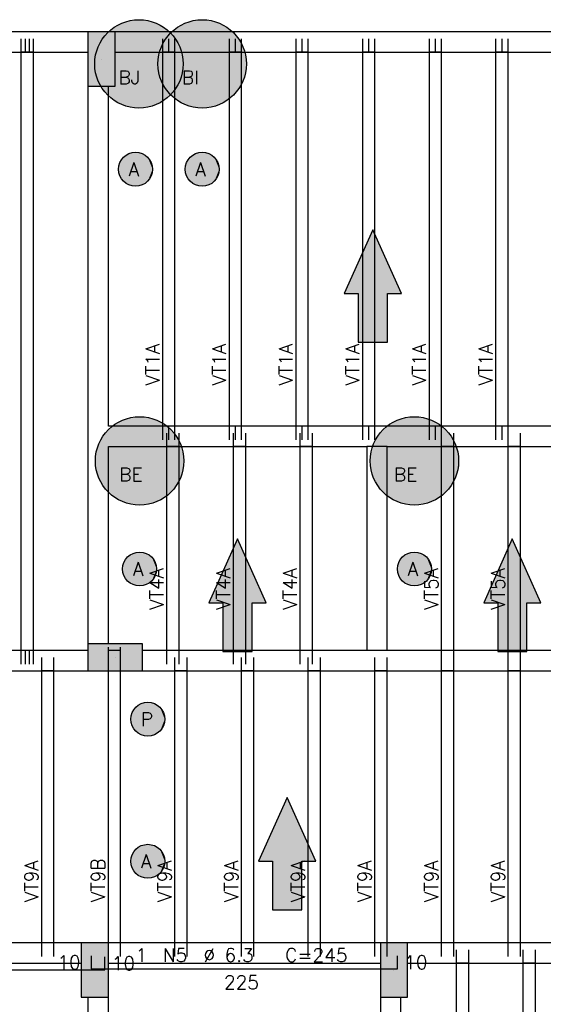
# Model space of a CAD drawing. Extents: x 0 to 119, y 0 to 84.
# Tile 16 of 21: x 18.87 to 26.57, y 62.29 to 76.77. Entities that reach past the tile are written whole.
import ezdxf

# ---------------------------------------------------------------- set-up
doc = ezdxf.new("R2010")
doc.units = 0
doc.header["$MEASUREMENT"] = 0
for name, color, linetype in [('1', 1, 'CONTINUOUS'), ('2', 2, 'CONTINUOUS'), ('6', 6, 'CONTINUOUS'), ('9', 9, 'CONTINUOUS')]:
    doc.layers.add(name, color=color, linetype=linetype)
doc.styles.get("Standard").update_dxf_attribs({"font": 'ROMANS.SHX'})

msp = doc.modelspace()

# ---------------------------------------------------------------- linework, layer by layer
at = {"layer": '1', "linetype": 'Continuous'}
for p, q in [((18.89187, 76.29299), (18.89187, 76.49299)), ((18.95187, 76.29299), (18.95187, 76.49299)), ((19.01187, 76.29299), (19.01187, 76.49299)), ((19.07187, 76.29299), (19.07187, 76.49299)), ((20.97187, 76.29299), (20.97187, 76.49299)), ((21.06187, 76.29299), (21.06187, 76.49299)), ((21.15187, 76.29299), (21.15187, 76.49299)), ((21.95187, 76.29299), (21.95187, 76.49299)), ((22.04187, 76.29299), (22.04187, 76.49299)), ((22.13187, 76.29299), (22.13187, 76.49299)), ((22.93187, 76.29299), (22.93187, 76.49299)), ((23.02187, 76.29299), (23.02187, 76.49299)), ((23.11187, 76.29299), (23.11187, 76.49299)), ((23.91187, 76.29299), (23.91187, 76.49299)), ((24.00187, 76.29299), (24.00187, 76.49299)), ((24.09187, 76.29299), (24.09187, 76.49299)), ((24.89187, 76.29299), (24.89187, 76.49299)), ((24.98187, 76.29299), (24.98187, 76.49299)), ((25.07187, 76.29299), (25.07187, 76.49299)), ((25.87187, 76.29299), (25.87187, 76.49299)), ((25.96187, 76.29299), (25.96187, 76.49299)), ((26.05187, 76.29299), (26.05187, 76.49299)), ((18.89187, 67.49299), (18.89187, 76.29299)), ((19.07187, 76.29299), (18.89187, 76.29299)), ((19.07187, 67.49299), (19.07187, 76.29299)), ((20.07187, 76.19299), (20.07187, 76.19299)), ((20.97187, 70.79299), (20.97187, 76.29299)), ((21.15187, 76.29299), (20.97187, 76.29299)), ((21.15187, 70.79299), (21.15187, 76.29299)), ((21.95187, 70.79299), (21.95187, 76.29299)), ((22.13187, 76.29299), (21.95187, 76.29299)), ((22.13187, 70.79299), (22.13187, 76.29299)), ((22.93187, 70.79299), (22.93187, 76.29299)), ((23.11187, 76.29299), (22.93187, 76.29299)), ((23.11187, 70.79299), (23.11187, 76.29299)), ((23.91187, 70.79299), (23.91187, 76.29299)), ((24.09187, 76.29299), (23.91187, 76.29299)), ((24.09187, 70.79299), (24.09187, 76.29299)), ((24.89187, 70.79299), (24.89187, 76.29299)), ((25.07187, 76.29299), (24.89187, 76.29299)), ((25.07187, 70.79299), (25.07187, 76.29299)), ((25.87187, 70.79299), (25.87187, 76.29299)), ((26.05187, 76.29299), (25.87187, 76.29299)), ((26.05187, 70.79299), (26.05187, 76.29299)), ((21.15187, 70.79299), (20.97187, 70.79299)), ((20.97187, 70.59299), (20.97187, 70.79299)), ((21.03187, 70.49299), (21.03187, 70.69299)), ((21.06187, 70.59299), (21.06187, 70.79299)), ((21.15187, 70.59299), (21.15187, 70.79299)), ((21.21187, 70.49299), (21.21187, 70.69299)), ((22.13187, 70.79299), (21.95187, 70.79299)), ((21.95187, 70.59299), (21.95187, 70.79299)), ((22.01187, 70.49299), (22.01187, 70.69299)), ((22.04187, 70.59299), (22.04187, 70.79299)), ((22.13187, 70.59299), (22.13187, 70.79299)), ((22.19187, 70.49299), (22.19187, 70.69299)), ((23.11187, 70.79299), (22.93187, 70.79299)), ((22.93187, 70.59299), (22.93187, 70.79299)), ((22.99187, 70.49299), (22.99187, 70.69299)), ((23.02187, 70.59299), (23.02187, 70.79299)), ((23.11187, 70.59299), (23.11187, 70.79299)), ((23.17187, 70.49299), (23.17187, 70.69299)), ((24.09187, 70.79299), (23.91187, 70.79299)), ((23.91187, 70.59299), (23.91187, 70.79299)), ((24.00187, 70.59299), (24.00187, 70.79299)), ((24.09187, 70.59299), (24.09187, 70.79299)), ((25.07187, 70.79299), (24.89187, 70.79299)), ((24.89187, 70.59299), (24.89187, 70.79299)), ((24.98187, 70.59299), (24.98187, 70.79299)), ((25.07187, 70.59299), (25.07187, 70.79299)), ((25.07187, 70.49299), (25.07187, 70.69299)), ((25.25187, 70.49299), (25.25187, 70.69299)), ((26.05187, 70.79299), (25.87187, 70.79299)), ((25.87187, 70.59299), (25.87187, 70.79299)), ((25.96187, 70.59299), (25.96187, 70.79299)), ((26.05187, 70.59299), (26.05187, 70.79299)), ((26.05187, 70.49299), (26.05187, 70.69299)), ((26.23187, 70.49299), (26.23187, 70.69299)), ((21.03187, 67.49299), (21.03187, 70.49299)), ((21.21187, 70.49299), (21.03187, 70.49299)), ((21.21187, 67.49299), (21.21187, 70.49299)), ((22.01187, 67.49299), (22.01187, 70.49299)), ((22.19187, 70.49299), (22.01187, 70.49299)), ((22.19187, 67.49299), (22.19187, 70.49299)), ((22.99187, 67.49299), (22.99187, 70.49299)), ((23.17187, 70.49299), (22.99187, 70.49299)), ((23.17187, 67.49299), (23.17187, 70.49299)), ((25.07187, 67.49299), (25.07187, 70.49299)), ((25.25187, 70.49299), (25.07187, 70.49299)), ((25.25187, 67.49299), (25.25187, 70.49299)), ((26.05187, 67.49299), (26.05187, 70.49299)), ((26.23187, 70.49299), (26.05187, 70.49299)), ((26.23187, 67.49299), (26.23187, 70.49299)), ((19.07187, 67.49299), (18.89187, 67.49299)), ((18.89187, 67.29299), (18.89187, 67.49299)), ((18.95187, 67.29299), (18.95187, 67.49299)), ((19.01187, 67.29299), (19.01187, 67.49299)), ((19.07187, 67.29299), (19.07187, 67.49299)), ((20.17187, 67.49299), (20.17187, 67.54299)), ((20.17187, 63.19299), (20.17187, 67.49299)), ((20.35187, 67.49299), (20.17187, 67.49299)), ((20.35187, 67.49299), (20.35187, 67.54299)), ((20.35187, 63.19299), (20.35187, 67.49299)), ((21.21187, 67.49299), (21.03187, 67.49299)), ((21.03187, 67.29299), (21.03187, 67.49299)), ((21.21187, 67.29299), (21.21187, 67.49299)), ((22.19187, 67.49299), (22.01187, 67.49299)), ((22.01187, 67.29299), (22.01187, 67.49299)), ((22.19187, 67.29299), (22.19187, 67.49299)), ((23.17187, 67.49299), (22.99187, 67.49299)), ((22.99187, 67.29299), (22.99187, 67.49299)), ((23.17187, 67.29299), (23.17187, 67.49299)), ((25.25187, 67.49299), (25.07187, 67.49299)), ((25.07187, 67.29299), (25.07187, 67.49299)), ((25.25187, 67.29299), (25.25187, 67.49299)), ((26.23187, 67.49299), (26.05187, 67.49299)), ((26.05187, 67.29299), (26.05187, 67.49299)), ((26.23187, 67.29299), (26.23187, 67.49299)), ((19.19187, 67.19299), (19.19187, 67.39299)), ((19.37187, 67.19299), (19.37187, 67.39299)), ((20.27187, 67.39299), (20.27187, 67.39299)), ((21.15187, 67.19299), (21.15187, 67.39299)), ((21.33187, 67.19299), (21.33187, 67.39299)), ((22.13187, 67.19299), (22.13187, 67.39299)), ((22.31187, 67.19299), (22.31187, 67.39299)), ((23.11187, 67.19299), (23.11187, 67.39299)), ((23.29187, 67.19299), (23.29187, 67.39299)), ((24.09187, 67.19299), (24.09187, 67.39299)), ((24.27187, 67.19299), (24.27187, 67.39299)), ((25.07187, 67.19299), (25.07187, 67.39299)), ((25.25187, 67.19299), (25.25187, 67.39299)), ((26.05187, 67.19299), (26.05187, 67.39299)), ((26.23187, 67.19299), (26.23187, 67.39299)), ((19.19187, 63.19299), (19.19187, 67.19299)), ((19.37187, 67.19299), (19.19187, 67.19299)), ((19.37187, 63.19299), (19.37187, 67.19299)), ((21.15187, 63.19299), (21.15187, 67.19299)), ((21.33187, 67.19299), (21.15187, 67.19299)), ((21.33187, 63.19299), (21.33187, 67.19299)), ((22.13187, 63.19299), (22.13187, 67.19299)), ((22.31187, 67.19299), (22.13187, 67.19299)), ((22.31187, 63.19299), (22.31187, 67.19299)), ((23.11187, 63.19299), (23.11187, 67.19299)), ((23.29187, 67.19299), (23.11187, 67.19299)), ((23.29187, 63.19299), (23.29187, 67.19299)), ((24.09187, 63.19299), (24.09187, 67.19299)), ((24.27187, 67.19299), (24.09187, 67.19299)), ((24.27187, 63.19299), (24.27187, 67.19299)), ((25.07187, 63.19299), (25.07187, 67.19299)), ((25.25187, 67.19299), (25.07187, 67.19299)), ((25.25187, 63.19299), (25.25187, 67.19299)), ((26.05187, 63.19299), (26.05187, 67.19299)), ((26.23187, 67.19299), (26.05187, 67.19299)), ((26.23187, 63.19299), (26.23187, 67.19299)), ((19.37187, 63.19299), (19.19187, 63.19299)), ((19.19187, 62.99299), (19.19187, 63.19299)), ((19.37187, 62.99299), (19.37187, 63.19299)), ((20.35187, 63.19299), (20.17187, 63.19299)), ((20.17187, 62.99299), (20.17187, 63.19299)), ((20.35187, 62.99299), (20.35187, 63.19299)), ((21.33187, 63.19299), (21.15187, 63.19299)), ((21.15187, 62.99299), (21.15187, 63.19299)), ((21.33187, 62.99299), (21.33187, 63.19299)), ((22.31187, 63.19299), (22.13187, 63.19299)), ((22.13187, 62.99299), (22.13187, 63.19299)), ((22.31187, 62.99299), (22.31187, 63.19299)), ((23.29187, 63.19299), (23.11187, 63.19299)), ((23.11187, 62.99299), (23.11187, 63.19299)), ((23.29187, 62.99299), (23.29187, 63.19299)), ((24.27187, 63.19299), (24.09187, 63.19299)), ((24.09187, 62.99299), (24.09187, 63.19299)), ((24.27187, 62.99299), (24.27187, 63.19299)), ((25.25187, 63.19299), (25.07187, 63.19299)), ((25.07187, 62.99299), (25.07187, 63.19299)), ((25.25187, 62.99299), (25.25187, 63.19299)), ((26.23187, 63.19299), (26.05187, 63.19299)), ((26.05187, 62.99299), (26.05187, 63.19299)), ((26.23187, 62.99299), (26.23187, 63.19299)), ((25.29187, 62.89299), (25.29187, 63.09299)), ((25.47187, 62.89299), (25.47187, 63.09299)), ((26.27187, 62.89299), (26.27187, 63.09299)), ((26.45187, 62.89299), (26.45187, 63.09299)), ((25.29187, 60.69299), (25.29187, 62.89299)), ((25.47187, 62.89299), (25.29187, 62.89299)), ((25.47187, 60.69299), (25.47187, 62.89299)), ((26.27187, 60.69299), (26.27187, 62.89299)), ((26.45187, 62.89299), (26.27187, 62.89299)), ((26.45187, 60.69299), (26.45187, 62.89299)), ((19.97187, 62.79299), (19.97187, 62.79299)), ((24.37187, 62.79299), (24.37187, 62.79299))]:
    msp.add_line(p, q, dxfattribs=at)
for points in [[(19.87187, 76.59299), (10.07187, 76.59299)], [(27.90187, 76.59299), (20.27187, 76.59299)], [(10.07187, 76.29299), (19.87187, 76.29299)], [(20.27187, 76.29299), (27.90187, 76.29299)], [(19.87187, 75.79299), (19.87187, 70.64299)], [(20.17187, 70.79299), (20.17187, 75.79299)], [(24.12187, 70.79299), (20.17187, 70.79299)], [(27.90187, 70.79299), (24.12187, 70.79299)], [(19.87187, 70.64299), (19.87187, 67.59299)], [(20.17187, 67.59299), (20.17187, 70.49299)], [(20.17187, 70.49299), (23.97187, 70.49299)], [(23.97187, 70.49299), (23.97187, 67.49299)], [(24.27187, 70.49299), (23.97187, 70.49299)], [(24.27187, 70.49299), (27.90187, 70.49299)], [(24.27187, 67.49299), (24.27187, 70.49299)], [(19.87187, 67.49299), (10.07187, 67.49299)], [(23.97187, 67.49299), (20.67187, 67.49299)], [(24.27187, 67.49299), (23.97187, 67.49299)], [(27.90187, 67.49299), (24.27187, 67.49299)], [(10.07187, 67.19299), (19.87187, 67.19299)], [(20.67187, 67.19299), (24.12187, 67.19299)], [(24.12187, 67.19299), (27.90187, 67.19299)], [(19.77187, 63.19299), (14.72187, 63.19299)], [(24.17187, 63.19299), (20.17187, 63.19299)], [(31.32187, 63.19299), (24.57187, 63.19299)], [(14.87187, 62.89299), (19.77187, 62.89299)], [(20.17187, 62.89299), (24.17187, 62.89299)], [(24.57187, 62.89299), (31.17187, 62.89299)], [(19.87187, 62.39299), (19.87187, 54.19299)], [(20.17187, 54.19299), (20.17187, 62.39299)], [(24.17187, 62.39299), (24.17187, 60.54299)], [(24.47187, 60.69299), (24.47187, 62.39299)]]:
    msp.add_lwpolyline(points, dxfattribs=at)
at = {"layer": '2', "linetype": 'Continuous'}
for points in [[(20.27187, 76.59299), (19.87187, 76.59299), (19.87187, 75.79299), (20.27187, 75.79299), (20.27187, 76.59299)], [(19.87187, 67.59299), (19.87187, 67.19299), (20.67187, 67.19299), (20.67187, 67.59299), (19.87187, 67.59299)], [(19.77187, 62.39299), (20.17187, 62.39299), (20.17187, 63.19299), (19.77187, 63.19299), (19.77187, 62.39299)], [(24.17187, 62.39299), (24.57187, 62.39299), (24.57187, 63.19299), (24.17187, 63.19299), (24.17187, 62.39299)]]:
    msp.add_lwpolyline(points, dxfattribs=at)
at = {"layer": '6', "linetype": 'Continuous'}
for p, q in [((19.92187, 63.00299), (19.92187, 62.81299)), ((24.42187, 62.81299), (24.42187, 63.00299)), ((20.12187, 62.79699), (20.12187, 62.98699)), ((14.62187, 62.79699), (20.12187, 62.79699)), ((19.92187, 62.81299), (24.42187, 62.81299))]:
    msp.add_line(p, q, dxfattribs=at)
for points in [[(24.277148, 72.031057), (24.277148, 72.74299), (24.482955, 72.74299), (24.06187, 73.684248), (23.640785, 72.74299), (23.846592, 72.74299), (23.846592, 72.031057), (24.277148, 72.031057)], [(22.287148, 67.481057), (22.287148, 68.19299), (22.492955, 68.19299), (22.07187, 69.134248), (21.650785, 68.19299), (21.856592, 68.19299), (21.856592, 67.481057), (22.287148, 67.481057)], [(26.327148, 67.481057), (26.327148, 68.19299), (26.532955, 68.19299), (26.11187, 69.134248), (25.690785, 68.19299), (25.896592, 68.19299), (25.896592, 67.481057), (26.327148, 67.481057)], [(23.017148, 63.681057), (23.017148, 64.39299), (23.222955, 64.39299), (22.80187, 65.334248), (22.380785, 64.39299), (22.586592, 64.39299), (22.586592, 63.681057), (23.017148, 63.681057)]]:
    msp.add_lwpolyline(points, dxfattribs=at)
for centre, radius in [((20.62187, 76.12299), 0.65), ((21.55187, 76.12299), 0.65), ((20.57187, 74.57299), 0.25), ((21.55187, 74.57299), 0.25), ((20.63187, 70.28299), 0.65), ((24.67187, 70.28299), 0.65), ((20.63187, 68.69299), 0.25), ((24.67187, 68.69299), 0.25), ((20.75187, 66.48299), 0.25), ((20.75187, 64.39299), 0.25)]:
    msp.add_circle(centre, radius, dxfattribs=at)
at = {"layer": '9', "linetype": 'Continuous'}
for points in [[(21.27187, 76.12299), (20.577512, 76.771475), (20.489624, 76.759395)], [(21.27187, 76.12299), (20.666228, 76.771475), (20.577512, 76.771475)], [(21.27187, 76.12299), (20.754116, 76.759395), (20.666228, 76.771475)], [(22.20187, 76.12299), (21.507512, 76.771475), (21.419624, 76.759395)], [(22.20187, 76.12299), (21.596228, 76.771475), (21.507512, 76.771475)], [(22.20187, 76.12299), (21.684116, 76.759395), (21.596228, 76.771475)], [(21.27187, 76.12299), (20.247028, 76.65402), (20.17821, 76.598033)], [(21.27187, 76.12299), (20.322828, 76.700115), (20.247028, 76.65402)], [(21.27187, 76.12299), (20.404198, 76.73546), (20.322828, 76.700115)], [(21.27187, 76.12299), (20.489624, 76.759395), (20.404198, 76.73546)], [(21.27187, 76.12299), (20.839542, 76.73546), (20.754116, 76.759395)], [(21.27187, 76.12299), (20.920912, 76.700115), (20.839542, 76.73546)], [(21.27187, 76.12299), (20.996712, 76.65402), (20.920912, 76.700115)], [(21.27187, 76.12299), (21.06553, 76.598033), (20.996712, 76.65402)], [(22.20187, 76.12299), (21.177028, 76.65402), (21.10821, 76.598033)], [(22.20187, 76.12299), (21.252828, 76.700115), (21.177028, 76.65402)], [(22.20187, 76.12299), (21.334198, 76.73546), (21.252828, 76.700115)], [(22.20187, 76.12299), (21.419624, 76.759395), (21.334198, 76.73546)], [(22.20187, 76.12299), (21.769542, 76.73546), (21.684116, 76.759395)], [(22.20187, 76.12299), (21.850912, 76.700115), (21.769542, 76.73546)], [(22.20187, 76.12299), (21.926712, 76.65402), (21.850912, 76.700115)], [(22.20187, 76.12299), (21.99553, 76.598033), (21.926712, 76.65402)], [(20.27187, 76.59299), (19.87187, 76.59299), (19.87187, 75.79299)], [(20.27187, 76.59299), (19.87187, 75.79299), (20.27187, 75.79299)], [(21.27187, 76.12299), (20.117658, 76.533197), (20.066497, 76.46072)], [(21.27187, 76.12299), (20.17821, 76.598033), (20.117658, 76.533197)], [(20.27187, 76.59299), (20.27187, 75.79299), (20.27187, 76.59299)], [(22.20187, 76.12299), (21.047658, 76.533197), (20.996497, 76.46072)], [(22.20187, 76.12299), (21.10821, 76.598033), (21.047658, 76.533197)], [(21.27187, 76.12299), (21.126082, 76.533197), (21.06553, 76.598033)], [(21.27187, 76.12299), (21.177243, 76.46072), (21.126082, 76.533197)], [(22.20187, 76.12299), (22.056082, 76.533197), (21.99553, 76.598033)], [(22.20187, 76.12299), (22.107243, 76.46072), (22.056082, 76.533197)], [(21.27187, 76.12299), (20.025683, 76.381951), (19.995974, 76.298358)], [(21.27187, 76.12299), (20.066497, 76.46072), (20.025683, 76.381951)], [(22.20187, 76.12299), (20.955683, 76.381951), (20.925974, 76.298358)], [(22.20187, 76.12299), (20.996497, 76.46072), (20.955683, 76.381951)], [(21.27187, 76.12299), (21.218057, 76.381951), (21.177243, 76.46072)], [(21.27187, 76.12299), (21.247766, 76.298358), (21.218057, 76.381951)], [(22.20187, 76.12299), (22.148057, 76.381951), (22.107243, 76.46072)], [(22.20187, 76.12299), (22.177766, 76.298358), (22.148057, 76.381951)], [(21.27187, 76.12299), (19.977924, 76.211498), (19.97187, 76.12299)], [(21.27187, 76.12299), (19.995974, 76.298358), (19.977924, 76.211498)], [(22.20187, 76.12299), (20.907924, 76.211498), (20.90187, 76.12299)], [(22.20187, 76.12299), (20.925974, 76.298358), (20.907924, 76.211498)], [(21.27187, 76.12299), (21.265816, 76.211498), (21.247766, 76.298358)], [(22.20187, 76.12299), (22.195816, 76.211498), (22.177766, 76.298358)], [(21.27187, 76.12299), (19.97187, 76.12299), (19.977924, 76.034482)], [(21.27187, 76.12299), (19.977924, 76.034482), (19.995974, 75.947622)], [(21.27187, 76.12299), (19.995974, 75.947622), (20.025683, 75.864029)], [(21.27187, 76.12299), (20.025683, 75.864029), (20.066497, 75.78526)], [(21.27187, 76.12299), (20.066497, 75.78526), (20.117658, 75.712783)], [(21.27187, 76.12299), (20.117658, 75.712783), (20.17821, 75.647947)], [(21.27187, 76.12299), (20.17821, 75.647947), (20.247028, 75.59196)], [(21.27187, 76.12299), (20.247028, 75.59196), (20.322828, 75.545865)], [(21.27187, 76.12299), (20.322828, 75.545865), (20.404198, 75.51052)], [(21.27187, 76.12299), (20.404198, 75.51052), (20.489624, 75.486585)], [(21.27187, 76.12299), (20.489624, 75.486585), (20.577512, 75.474505)], [(21.27187, 76.12299), (20.577512, 75.474505), (20.666228, 75.474505)], [(21.27187, 76.12299), (20.666228, 75.474505), (20.754116, 75.486585)], [(21.27187, 76.12299), (20.754116, 75.486585), (20.839542, 75.51052)], [(21.27187, 76.12299), (20.839542, 75.51052), (20.920912, 75.545865)], [(22.20187, 76.12299), (20.90187, 76.12299), (20.907924, 76.034482)], [(22.20187, 76.12299), (20.907924, 76.034482), (20.925974, 75.947622)], [(21.27187, 76.12299), (20.920912, 75.545865), (20.996712, 75.59196)], [(22.20187, 76.12299), (20.925974, 75.947622), (20.955683, 75.864029)], [(22.20187, 76.12299), (20.955683, 75.864029), (20.996497, 75.78526)], [(22.20187, 76.12299), (20.996497, 75.78526), (21.047658, 75.712783)], [(21.27187, 76.12299), (20.996712, 75.59196), (21.06553, 75.647947)], [(22.20187, 76.12299), (21.047658, 75.712783), (21.10821, 75.647947)], [(21.27187, 76.12299), (21.06553, 75.647947), (21.126082, 75.712783)], [(22.20187, 76.12299), (21.10821, 75.647947), (21.177028, 75.59196)], [(21.27187, 76.12299), (21.126082, 75.712783), (21.177243, 75.78526)], [(22.20187, 76.12299), (21.177028, 75.59196), (21.252828, 75.545865)], [(21.27187, 76.12299), (21.177243, 75.78526), (21.218057, 75.864029)], [(21.27187, 76.12299), (21.218057, 75.864029), (21.247766, 75.947622)], [(21.27187, 76.12299), (21.247766, 75.947622), (21.265816, 76.034482)], [(22.20187, 76.12299), (21.252828, 75.545865), (21.334198, 75.51052)], [(21.27187, 76.12299), (21.265816, 76.034482), (21.27187, 76.12299)], [(22.20187, 76.12299), (21.334198, 75.51052), (21.419624, 75.486585)], [(22.20187, 76.12299), (21.419624, 75.486585), (21.507512, 75.474505)], [(22.20187, 76.12299), (21.507512, 75.474505), (21.596228, 75.474505)], [(22.20187, 76.12299), (21.596228, 75.474505), (21.684116, 75.486585)], [(22.20187, 76.12299), (21.684116, 75.486585), (21.769542, 75.51052)], [(22.20187, 76.12299), (21.769542, 75.51052), (21.850912, 75.545865)], [(22.20187, 76.12299), (21.850912, 75.545865), (21.926712, 75.59196)], [(22.20187, 76.12299), (21.926712, 75.59196), (21.99553, 75.647947)], [(22.20187, 76.12299), (21.99553, 75.647947), (22.056082, 75.712783)], [(22.20187, 76.12299), (22.056082, 75.712783), (22.107243, 75.78526)], [(22.20187, 76.12299), (22.107243, 75.78526), (22.148057, 75.864029)], [(22.20187, 76.12299), (22.148057, 75.864029), (22.177766, 75.947622)], [(22.20187, 76.12299), (22.177766, 75.947622), (22.195816, 76.034482)], [(22.20187, 76.12299), (22.195816, 76.034482), (22.20187, 76.12299)], [(20.82187, 74.57299), (20.412514, 74.765618), (20.369616, 74.719936)], [(20.82187, 74.57299), (20.465425, 74.799197), (20.412514, 74.765618)], [(20.82187, 74.57299), (20.525025, 74.818562), (20.465425, 74.799197)], [(20.82187, 74.57299), (20.587568, 74.822497), (20.525025, 74.818562)], [(20.82187, 74.57299), (20.649124, 74.810754), (20.587568, 74.822497)], [(20.82187, 74.57299), (20.705827, 74.784072), (20.649124, 74.810754)], [(20.82187, 74.57299), (20.754112, 74.744127), (20.705827, 74.784072)], [(20.82187, 74.57299), (20.790947, 74.693428), (20.754112, 74.744127)], [(21.80187, 74.57299), (21.392514, 74.765618), (21.349616, 74.719936)], [(21.80187, 74.57299), (21.445425, 74.799197), (21.392514, 74.765618)], [(21.80187, 74.57299), (21.505025, 74.818562), (21.445425, 74.799197)], [(21.80187, 74.57299), (21.567568, 74.822497), (21.505025, 74.818562)], [(21.80187, 74.57299), (21.629124, 74.810754), (21.567568, 74.822497)], [(21.80187, 74.57299), (21.685827, 74.784072), (21.629124, 74.810754)], [(21.80187, 74.57299), (21.734112, 74.744127), (21.685827, 74.784072)], [(21.80187, 74.57299), (21.770947, 74.693428), (21.734112, 74.744127)], [(20.82187, 74.57299), (20.339426, 74.665021), (20.323841, 74.604323)], [(20.82187, 74.57299), (20.323841, 74.604323), (20.323841, 74.541657)], [(20.82187, 74.57299), (20.369616, 74.719936), (20.339426, 74.665021)], [(20.82187, 74.57299), (20.814016, 74.635162), (20.790947, 74.693428)], [(21.80187, 74.57299), (21.319426, 74.665021), (21.303841, 74.604323)], [(21.80187, 74.57299), (21.303841, 74.604323), (21.303841, 74.541657)], [(21.80187, 74.57299), (21.349616, 74.719936), (21.319426, 74.665021)], [(21.80187, 74.57299), (21.794016, 74.635162), (21.770947, 74.693428)], [(20.82187, 74.57299), (20.323841, 74.541657), (20.339426, 74.480959)], [(20.82187, 74.57299), (20.339426, 74.480959), (20.369616, 74.426044)], [(20.82187, 74.57299), (20.369616, 74.426044), (20.412514, 74.380362)], [(20.82187, 74.57299), (20.412514, 74.380362), (20.465425, 74.346783)], [(20.82187, 74.57299), (20.465425, 74.346783), (20.525025, 74.327418)], [(20.82187, 74.57299), (20.525025, 74.327418), (20.587568, 74.323483)], [(20.82187, 74.57299), (20.587568, 74.323483), (20.649124, 74.335226)], [(20.82187, 74.57299), (20.649124, 74.335226), (20.705827, 74.361908)], [(20.82187, 74.57299), (20.705827, 74.361908), (20.754112, 74.401853)], [(20.82187, 74.57299), (20.754112, 74.401853), (20.790947, 74.452552)], [(20.82187, 74.57299), (20.790947, 74.452552), (20.814016, 74.510818)], [(20.82187, 74.57299), (20.814016, 74.510818), (20.82187, 74.57299)], [(21.80187, 74.57299), (21.303841, 74.541657), (21.319426, 74.480959)], [(21.80187, 74.57299), (21.319426, 74.480959), (21.349616, 74.426044)], [(21.80187, 74.57299), (21.349616, 74.426044), (21.392514, 74.380362)], [(21.80187, 74.57299), (21.392514, 74.380362), (21.445425, 74.346783)], [(21.80187, 74.57299), (21.445425, 74.346783), (21.505025, 74.327418)], [(21.80187, 74.57299), (21.505025, 74.327418), (21.567568, 74.323483)], [(21.80187, 74.57299), (21.567568, 74.323483), (21.629124, 74.335226)], [(21.80187, 74.57299), (21.629124, 74.335226), (21.685827, 74.361908)], [(21.80187, 74.57299), (21.685827, 74.361908), (21.734112, 74.401853)], [(21.80187, 74.57299), (21.734112, 74.401853), (21.770947, 74.452552)], [(21.80187, 74.57299), (21.770947, 74.452552), (21.794016, 74.510818)], [(21.80187, 74.57299), (21.794016, 74.510818), (21.80187, 74.57299)], [(24.06187, 73.684248), (23.640785, 72.74299), (23.846592, 72.74299)], [(24.06187, 73.684248), (23.846592, 72.74299), (24.277148, 72.031057)], [(24.06187, 73.684248), (24.277148, 72.031057), (24.277148, 72.74299)], [(24.06187, 73.684248), (24.277148, 72.74299), (24.482955, 72.74299)], [(24.277148, 72.031057), (23.846592, 72.74299), (23.846592, 72.031057)], [(21.28187, 70.28299), (20.332828, 70.860115), (20.257028, 70.81402)], [(21.28187, 70.28299), (20.414198, 70.89546), (20.332828, 70.860115)], [(21.28187, 70.28299), (20.499624, 70.919395), (20.414198, 70.89546)], [(21.28187, 70.28299), (20.587512, 70.931475), (20.499624, 70.919395)], [(21.28187, 70.28299), (20.676228, 70.931475), (20.587512, 70.931475)], [(21.28187, 70.28299), (20.764116, 70.919395), (20.676228, 70.931475)], [(21.28187, 70.28299), (20.849542, 70.89546), (20.764116, 70.919395)], [(21.28187, 70.28299), (20.930912, 70.860115), (20.849542, 70.89546)], [(21.28187, 70.28299), (21.006712, 70.81402), (20.930912, 70.860115)], [(25.32187, 70.28299), (24.372828, 70.860115), (24.297028, 70.81402)], [(25.32187, 70.28299), (24.454198, 70.89546), (24.372828, 70.860115)], [(25.32187, 70.28299), (24.539624, 70.919395), (24.454198, 70.89546)], [(25.32187, 70.28299), (24.627512, 70.931475), (24.539624, 70.919395)], [(25.32187, 70.28299), (24.716228, 70.931475), (24.627512, 70.931475)], [(25.32187, 70.28299), (24.804116, 70.919395), (24.716228, 70.931475)], [(25.32187, 70.28299), (24.889542, 70.89546), (24.804116, 70.919395)], [(25.32187, 70.28299), (24.970912, 70.860115), (24.889542, 70.89546)], [(25.32187, 70.28299), (25.046712, 70.81402), (24.970912, 70.860115)], [(21.28187, 70.28299), (20.127658, 70.693197), (20.076497, 70.62072)], [(21.28187, 70.28299), (20.18821, 70.758033), (20.127658, 70.693197)], [(21.28187, 70.28299), (20.257028, 70.81402), (20.18821, 70.758033)], [(21.28187, 70.28299), (21.07553, 70.758033), (21.006712, 70.81402)], [(21.28187, 70.28299), (21.136082, 70.693197), (21.07553, 70.758033)], [(21.28187, 70.28299), (21.187243, 70.62072), (21.136082, 70.693197)], [(25.32187, 70.28299), (24.167658, 70.693197), (24.116497, 70.62072)], [(25.32187, 70.28299), (24.22821, 70.758033), (24.167658, 70.693197)], [(25.32187, 70.28299), (24.297028, 70.81402), (24.22821, 70.758033)], [(25.32187, 70.28299), (25.11553, 70.758033), (25.046712, 70.81402)], [(25.32187, 70.28299), (25.176082, 70.693197), (25.11553, 70.758033)], [(25.32187, 70.28299), (25.227243, 70.62072), (25.176082, 70.693197)], [(21.28187, 70.28299), (20.035683, 70.541951), (20.005974, 70.458358)], [(21.28187, 70.28299), (20.076497, 70.62072), (20.035683, 70.541951)], [(21.28187, 70.28299), (21.228057, 70.541951), (21.187243, 70.62072)], [(21.28187, 70.28299), (21.257766, 70.458358), (21.228057, 70.541951)], [(25.32187, 70.28299), (24.075683, 70.541951), (24.045974, 70.458358)], [(25.32187, 70.28299), (24.116497, 70.62072), (24.075683, 70.541951)], [(25.32187, 70.28299), (25.268057, 70.541951), (25.227243, 70.62072)], [(25.32187, 70.28299), (25.297766, 70.458358), (25.268057, 70.541951)], [(21.28187, 70.28299), (20.005974, 70.458358), (19.987924, 70.371498)], [(21.28187, 70.28299), (21.275816, 70.371498), (21.257766, 70.458358)], [(25.32187, 70.28299), (24.045974, 70.458358), (24.027924, 70.371498)], [(25.32187, 70.28299), (25.315816, 70.371498), (25.297766, 70.458358)], [(21.28187, 70.28299), (19.987924, 70.371498), (19.98187, 70.28299)], [(21.28187, 70.28299), (19.98187, 70.28299), (19.987924, 70.194482)], [(21.28187, 70.28299), (19.987924, 70.194482), (20.005974, 70.107622)], [(21.28187, 70.28299), (20.005974, 70.107622), (20.035683, 70.024029)], [(21.28187, 70.28299), (20.035683, 70.024029), (20.076497, 69.94526)], [(21.28187, 70.28299), (20.076497, 69.94526), (20.127658, 69.872783)], [(21.28187, 70.28299), (20.127658, 69.872783), (20.18821, 69.807947)], [(21.28187, 70.28299), (20.18821, 69.807947), (20.257028, 69.75196)], [(21.28187, 70.28299), (20.257028, 69.75196), (20.332828, 69.705865)], [(21.28187, 70.28299), (20.332828, 69.705865), (20.414198, 69.67052)], [(21.28187, 70.28299), (20.414198, 69.67052), (20.499624, 69.646585)], [(21.28187, 70.28299), (20.499624, 69.646585), (20.587512, 69.634505)], [(21.28187, 70.28299), (20.587512, 69.634505), (20.676228, 69.634505)], [(21.28187, 70.28299), (20.676228, 69.634505), (20.764116, 69.646585)], [(21.28187, 70.28299), (20.764116, 69.646585), (20.849542, 69.67052)], [(21.28187, 70.28299), (20.849542, 69.67052), (20.930912, 69.705865)], [(21.28187, 70.28299), (20.930912, 69.705865), (21.006712, 69.75196)], [(21.28187, 70.28299), (21.006712, 69.75196), (21.07553, 69.807947)], [(21.28187, 70.28299), (21.07553, 69.807947), (21.136082, 69.872783)], [(21.28187, 70.28299), (21.136082, 69.872783), (21.187243, 69.94526)], [(21.28187, 70.28299), (21.187243, 69.94526), (21.228057, 70.024029)], [(21.28187, 70.28299), (21.228057, 70.024029), (21.257766, 70.107622)], [(21.28187, 70.28299), (21.257766, 70.107622), (21.275816, 70.194482)], [(21.28187, 70.28299), (21.275816, 70.194482), (21.28187, 70.28299)], [(25.32187, 70.28299), (24.027924, 70.371498), (24.02187, 70.28299)], [(25.32187, 70.28299), (24.02187, 70.28299), (24.027924, 70.194482)], [(25.32187, 70.28299), (24.027924, 70.194482), (24.045974, 70.107622)], [(25.32187, 70.28299), (24.045974, 70.107622), (24.075683, 70.024029)], [(25.32187, 70.28299), (24.075683, 70.024029), (24.116497, 69.94526)], [(25.32187, 70.28299), (24.116497, 69.94526), (24.167658, 69.872783)], [(25.32187, 70.28299), (24.167658, 69.872783), (24.22821, 69.807947)], [(25.32187, 70.28299), (24.22821, 69.807947), (24.297028, 69.75196)], [(25.32187, 70.28299), (24.297028, 69.75196), (24.372828, 69.705865)], [(25.32187, 70.28299), (24.372828, 69.705865), (24.454198, 69.67052)], [(25.32187, 70.28299), (24.454198, 69.67052), (24.539624, 69.646585)], [(25.32187, 70.28299), (24.539624, 69.646585), (24.627512, 69.634505)], [(25.32187, 70.28299), (24.627512, 69.634505), (24.716228, 69.634505)], [(25.32187, 70.28299), (24.716228, 69.634505), (24.804116, 69.646585)], [(25.32187, 70.28299), (24.804116, 69.646585), (24.889542, 69.67052)], [(25.32187, 70.28299), (24.889542, 69.67052), (24.970912, 69.705865)], [(25.32187, 70.28299), (24.970912, 69.705865), (25.046712, 69.75196)], [(25.32187, 70.28299), (25.046712, 69.75196), (25.11553, 69.807947)], [(25.32187, 70.28299), (25.11553, 69.807947), (25.176082, 69.872783)], [(25.32187, 70.28299), (25.176082, 69.872783), (25.227243, 69.94526)], [(25.32187, 70.28299), (25.227243, 69.94526), (25.268057, 70.024029)], [(25.32187, 70.28299), (25.268057, 70.024029), (25.297766, 70.107622)], [(25.32187, 70.28299), (25.297766, 70.107622), (25.315816, 70.194482)], [(25.32187, 70.28299), (25.315816, 70.194482), (25.32187, 70.28299)], [(22.07187, 69.134248), (21.650785, 68.19299), (21.856592, 68.19299)], [(22.07187, 69.134248), (21.856592, 68.19299), (22.287148, 67.481057)], [(22.07187, 69.134248), (22.287148, 67.481057), (22.287148, 68.19299)], [(22.07187, 69.134248), (22.287148, 68.19299), (22.492955, 68.19299)], [(26.11187, 69.134248), (25.690785, 68.19299), (25.896592, 68.19299)], [(26.11187, 69.134248), (25.896592, 68.19299), (26.327148, 67.481057)], [(26.11187, 69.134248), (26.327148, 67.481057), (26.327148, 68.19299)], [(26.11187, 69.134248), (26.327148, 68.19299), (26.532955, 68.19299)], [(20.88187, 68.69299), (20.647568, 68.942497), (20.585025, 68.938562)], [(20.88187, 68.69299), (20.709124, 68.930754), (20.647568, 68.942497)], [(24.92187, 68.69299), (24.687568, 68.942497), (24.625025, 68.938562)], [(24.92187, 68.69299), (24.749124, 68.930754), (24.687568, 68.942497)], [(20.88187, 68.69299), (20.429616, 68.839936), (20.399426, 68.785021)], [(20.88187, 68.69299), (20.472514, 68.885618), (20.429616, 68.839936)], [(20.88187, 68.69299), (20.525425, 68.919197), (20.472514, 68.885618)], [(20.88187, 68.69299), (20.585025, 68.938562), (20.525425, 68.919197)], [(20.88187, 68.69299), (20.765827, 68.904072), (20.709124, 68.930754)], [(20.88187, 68.69299), (20.814112, 68.864127), (20.765827, 68.904072)], [(20.88187, 68.69299), (20.850947, 68.813428), (20.814112, 68.864127)], [(20.88187, 68.69299), (20.874016, 68.755162), (20.850947, 68.813428)], [(24.92187, 68.69299), (24.469616, 68.839936), (24.439426, 68.785021)], [(24.92187, 68.69299), (24.512514, 68.885618), (24.469616, 68.839936)], [(24.92187, 68.69299), (24.565425, 68.919197), (24.512514, 68.885618)], [(24.92187, 68.69299), (24.625025, 68.938562), (24.565425, 68.919197)], [(24.92187, 68.69299), (24.805827, 68.904072), (24.749124, 68.930754)], [(24.92187, 68.69299), (24.854112, 68.864127), (24.805827, 68.904072)], [(24.92187, 68.69299), (24.890947, 68.813428), (24.854112, 68.864127)], [(24.92187, 68.69299), (24.914016, 68.755162), (24.890947, 68.813428)], [(20.88187, 68.69299), (20.399426, 68.785021), (20.383841, 68.724323)], [(20.88187, 68.69299), (20.383841, 68.724323), (20.383841, 68.661657)], [(20.88187, 68.69299), (20.383841, 68.661657), (20.399426, 68.600959)], [(20.88187, 68.69299), (20.399426, 68.600959), (20.429616, 68.546044)], [(20.88187, 68.69299), (20.429616, 68.546044), (20.472514, 68.500362)], [(20.88187, 68.69299), (20.472514, 68.500362), (20.525425, 68.466783)], [(20.88187, 68.69299), (20.525425, 68.466783), (20.585025, 68.447418)], [(20.88187, 68.69299), (20.585025, 68.447418), (20.647568, 68.443483)], [(20.88187, 68.69299), (20.647568, 68.443483), (20.709124, 68.455226)], [(20.88187, 68.69299), (20.709124, 68.455226), (20.765827, 68.481908)], [(20.88187, 68.69299), (20.765827, 68.481908), (20.814112, 68.521853)], [(20.88187, 68.69299), (20.814112, 68.521853), (20.850947, 68.572552)], [(20.88187, 68.69299), (20.850947, 68.572552), (20.874016, 68.630818)], [(20.88187, 68.69299), (20.874016, 68.630818), (20.88187, 68.69299)], [(24.92187, 68.69299), (24.439426, 68.785021), (24.423841, 68.724323)], [(24.92187, 68.69299), (24.423841, 68.724323), (24.423841, 68.661657)], [(24.92187, 68.69299), (24.423841, 68.661657), (24.439426, 68.600959)], [(24.92187, 68.69299), (24.439426, 68.600959), (24.469616, 68.546044)], [(24.92187, 68.69299), (24.469616, 68.546044), (24.512514, 68.500362)], [(24.92187, 68.69299), (24.512514, 68.500362), (24.565425, 68.466783)], [(24.92187, 68.69299), (24.565425, 68.466783), (24.625025, 68.447418)], [(24.92187, 68.69299), (24.625025, 68.447418), (24.687568, 68.443483)], [(24.92187, 68.69299), (24.687568, 68.443483), (24.749124, 68.455226)], [(24.92187, 68.69299), (24.749124, 68.455226), (24.805827, 68.481908)], [(24.92187, 68.69299), (24.805827, 68.481908), (24.854112, 68.521853)], [(24.92187, 68.69299), (24.854112, 68.521853), (24.890947, 68.572552)], [(24.92187, 68.69299), (24.890947, 68.572552), (24.914016, 68.630818)], [(24.92187, 68.69299), (24.914016, 68.630818), (24.92187, 68.69299)], [(22.287148, 67.481057), (21.856592, 68.19299), (21.856592, 67.481057)], [(26.327148, 67.481057), (25.896592, 68.19299), (25.896592, 67.481057)], [(19.87187, 67.59299), (19.87187, 67.19299), (20.67187, 67.19299)], [(19.87187, 67.59299), (20.67187, 67.19299), (20.67187, 67.59299)], [(19.87187, 67.59299), (20.67187, 67.59299), (19.87187, 67.59299)], [(21.00187, 66.48299), (20.549616, 66.629936), (20.519426, 66.575021)], [(21.00187, 66.48299), (20.592514, 66.675618), (20.549616, 66.629936)], [(21.00187, 66.48299), (20.645425, 66.709197), (20.592514, 66.675618)], [(21.00187, 66.48299), (20.705025, 66.728562), (20.645425, 66.709197)], [(21.00187, 66.48299), (20.767568, 66.732497), (20.705025, 66.728562)], [(21.00187, 66.48299), (20.829124, 66.720754), (20.767568, 66.732497)], [(21.00187, 66.48299), (20.885827, 66.694072), (20.829124, 66.720754)], [(21.00187, 66.48299), (20.934112, 66.654127), (20.885827, 66.694072)], [(21.00187, 66.48299), (20.970947, 66.603428), (20.934112, 66.654127)], [(21.00187, 66.48299), (20.519426, 66.575021), (20.503841, 66.514323)], [(21.00187, 66.48299), (20.503841, 66.514323), (20.503841, 66.451657)], [(21.00187, 66.48299), (20.503841, 66.451657), (20.519426, 66.390959)], [(21.00187, 66.48299), (20.519426, 66.390959), (20.549616, 66.336044)], [(21.00187, 66.48299), (20.549616, 66.336044), (20.592514, 66.290362)], [(21.00187, 66.48299), (20.592514, 66.290362), (20.645425, 66.256783)], [(21.00187, 66.48299), (20.645425, 66.256783), (20.705025, 66.237418)], [(21.00187, 66.48299), (20.705025, 66.237418), (20.767568, 66.233483)], [(21.00187, 66.48299), (20.767568, 66.233483), (20.829124, 66.245226)], [(21.00187, 66.48299), (20.829124, 66.245226), (20.885827, 66.271908)], [(21.00187, 66.48299), (20.885827, 66.271908), (20.934112, 66.311853)], [(21.00187, 66.48299), (20.934112, 66.311853), (20.970947, 66.362552)], [(21.00187, 66.48299), (20.994016, 66.545162), (20.970947, 66.603428)], [(21.00187, 66.48299), (20.970947, 66.362552), (20.994016, 66.420818)], [(21.00187, 66.48299), (20.994016, 66.420818), (21.00187, 66.48299)], [(22.80187, 65.334248), (22.380785, 64.39299), (22.586592, 64.39299)], [(22.80187, 65.334248), (22.586592, 64.39299), (23.017148, 63.681057)], [(22.80187, 65.334248), (23.017148, 63.681057), (23.017148, 64.39299)], [(22.80187, 65.334248), (23.017148, 64.39299), (23.222955, 64.39299)], [(21.00187, 64.39299), (20.645425, 64.619197), (20.592514, 64.585618)], [(21.00187, 64.39299), (20.705025, 64.638562), (20.645425, 64.619197)], [(21.00187, 64.39299), (20.767568, 64.642497), (20.705025, 64.638562)], [(21.00187, 64.39299), (20.829124, 64.630754), (20.767568, 64.642497)], [(21.00187, 64.39299), (20.885827, 64.604072), (20.829124, 64.630754)], [(21.00187, 64.39299), (20.934112, 64.564127), (20.885827, 64.604072)], [(21.00187, 64.39299), (20.519426, 64.485021), (20.503841, 64.424323)], [(21.00187, 64.39299), (20.549616, 64.539936), (20.519426, 64.485021)], [(21.00187, 64.39299), (20.592514, 64.585618), (20.549616, 64.539936)], [(21.00187, 64.39299), (20.970947, 64.513428), (20.934112, 64.564127)], [(21.00187, 64.39299), (20.994016, 64.455162), (20.970947, 64.513428)], [(21.00187, 64.39299), (20.503841, 64.424323), (20.503841, 64.361657)], [(21.00187, 64.39299), (20.503841, 64.361657), (20.519426, 64.300959)], [(21.00187, 64.39299), (20.519426, 64.300959), (20.549616, 64.246044)], [(21.00187, 64.39299), (20.549616, 64.246044), (20.592514, 64.200362)], [(21.00187, 64.39299), (20.592514, 64.200362), (20.645425, 64.166783)], [(21.00187, 64.39299), (20.645425, 64.166783), (20.705025, 64.147418)], [(21.00187, 64.39299), (20.705025, 64.147418), (20.767568, 64.143483)], [(21.00187, 64.39299), (20.767568, 64.143483), (20.829124, 64.155226)], [(21.00187, 64.39299), (20.829124, 64.155226), (20.885827, 64.181908)], [(21.00187, 64.39299), (20.885827, 64.181908), (20.934112, 64.221853)], [(21.00187, 64.39299), (20.934112, 64.221853), (20.970947, 64.272552)], [(21.00187, 64.39299), (20.970947, 64.272552), (20.994016, 64.330818)], [(21.00187, 64.39299), (20.994016, 64.330818), (21.00187, 64.39299)], [(23.017148, 63.681057), (22.586592, 64.39299), (22.586592, 63.681057)], [(19.77187, 62.39299), (20.17187, 62.39299), (20.17187, 63.19299)], [(19.77187, 62.39299), (20.17187, 63.19299), (19.77187, 63.19299)], [(19.77187, 62.39299), (19.77187, 63.19299), (19.77187, 62.39299)], [(24.17187, 62.39299), (24.57187, 62.39299), (24.57187, 63.19299)], [(24.17187, 62.39299), (24.57187, 63.19299), (24.17187, 63.19299)], [(24.17187, 62.39299), (24.17187, 63.19299), (24.17187, 62.39299)]]:
    msp.add_solid(points, dxfattribs=at)

# ---------------------------------------------------------------- texts
at = {"layer": '1', "linetype": 'Continuous'}
for s, p in [('VT1A', (20.92187, 71.39299)), ('VT1A', (21.90187, 71.39299)), ('VT1A', (22.88187, 71.39299)), ('VT1A', (23.86187, 71.39299)), ('VT1A', (24.84187, 71.39299)), ('VT1A', (25.82187, 71.39299)), ('VT4A', (20.98187, 68.09299)), ('VT4A', (21.96187, 68.09299)), ('VT4A', (22.94187, 68.09299)), ('VT5A', (25.02187, 68.09299)), ('VT5A', (26.00187, 68.09299)), ('VT9A', (19.14187, 63.79299)), ('VT9B', (20.12187, 63.79299)), ('VT9A', (21.10187, 63.79299)), ('VT9A', (22.08187, 63.79299)), ('VT9A', (23.06187, 63.79299)), ('VT9A', (24.04187, 63.79299)), ('VT9A', (25.02187, 63.79299)), ('VT9A', (26.00187, 63.79299))]:
    msp.add_text(s, height=0.2, rotation=90, dxfattribs=at).set_placement(p)
at = {"layer": '2', "linetype": 'Continuous'}
for s, p in [('10', (19.42187, 62.80799)), ('1', (20.57187, 62.91299)), ('N5', (20.97187, 62.91299)), ('%%c 6.3', (21.57187, 62.91299)), ('C=245', (22.77187, 62.91299)), ('10', (24.52187, 62.80799)), ('10', (20.22187, 62.79199)), ('225', (21.87187, 62.51299))]:
    msp.add_text(s, height=0.2, dxfattribs=at).set_placement(p)
at = {"layer": '6', "linetype": 'Continuous'}
for s, p in [('BJ ', (20.32187, 75.82299)), ('BI ', (21.25187, 75.82299)), ('A', (20.47187, 74.47299)), ('A', (21.45187, 74.47299)), ('BE ', (20.33187, 69.98299)), ('BE ', (24.37187, 69.98299)), ('A', (20.53187, 68.59299)), ('A', (24.57187, 68.59299)), ('P', (20.65187, 66.38299)), ('A', (20.65187, 64.29299))]:
    msp.add_text(s, height=0.2, dxfattribs=at).set_placement(p)

doc.saveas('drawing.dxf')
